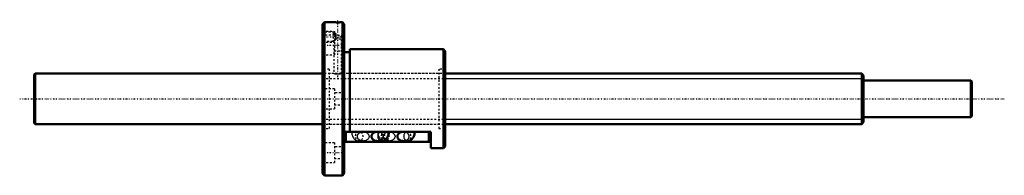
# Model space of a CAD drawing. Header units: millimetres. Extents: x -168 to 378, y -42 to 44.
import ezdxf

# ---------------------------------------------------------------- set-up
doc = ezdxf.new("R2010")
doc.units = ezdxf.units.MM
doc.linetypes.add('Center', pattern=[1.5, 0.45, -0.5, 0.05, -0.5])
doc.linetypes.add('Dashed', pattern=[2, 1, -1])
for name, color, linetype, lineweight in [('2d ConnectionPoints', 7, 'Continuous', 50), ('AM_0', 7, 'Continuous', 50), ('AM_4', 3, 'Continuous', 25), ('AM_5', 3, 'Continuous', 25), ('AM_7', 7, 'Center', 25), ('AM_9', 6, 'Dashed', 25)]:
    doc.layers.add(name, color=color, linetype=linetype, lineweight=lineweight)

# ---------------------------------------------------------------- blocks, each defined once
blk = doc.blocks.new('1_BIF_2806_5RR_nut_0_in_BIF2806_5RRG0_520LC5A_00__4')
at = {"layer": 'AM_0'}
for p, q in [((1, 42.5), (0, 41.5)), ((0, 41.5), (0, -41.5)), ((6.27, 42.5), (1, 42.5)), ((1, 42.5), (1, -42.5)), ((11, 42.5), (10.5, 42.5)), ((12, 41.5), (11, 42.5)), ((11, 42.5), (11, -42.5)), ((12, 41.5), (12, -41.5)), ((67, 27.5), (15, 27.5)), ((15, 27.5), (15, -18.33)), ((68, 26.5), (67, 27.5)), ((67, 27.5), (67, -27.5)), ((15, 25.9), (12, 25.9)), ((68, 26.5), (68, -26.5)), ((60, -18.33), (12, -18.33)), ((12.5, -23.83), (12.5, -18.33)), ((31.57, -18.34), (30.31, -18.34)), ((45.97, -18.34), (44.71, -18.34)), ((59.5, -23.83), (59.5, -18.33)), ((60, -27.5), (60, -18.33)), ((59.5, -23.83), (12.5, -23.83)), ((30.31, -23.44), (32.56, -23.44)), ((44.71, -23.44), (46.96, -23.44)), ((67, -27.5), (68, -26.5)), ((60, -27.5), (67, -27.5)), ((0, -41.5), (1, -42.5)), ((1, -42.5), (11, -42.5)), ((11, -42.5), (12, -41.5))]:
    blk.add_line(p, q, dxfattribs=at)
for points in [[(10.52, 42.5), (10.47, 42.5), (10.19, 42.48), (9.71, 42.47), (9.09, 42.45), (8.38, 42.45), (7.68, 42.45), (7.06, 42.47), (6.59, 42.49), (6.32, 42.5), (6.27, 42.5)], [(30.31, -18.34), (30.02, -18.35), (29.74, -18.38), (29.47, -18.43), (29.2, -18.49), (28.94, -18.58), (28.69, -18.68), (28.45, -18.8), (28.23, -18.94), (28.02, -19.09), (27.83, -19.25), (27.66, -19.43), (27.5, -19.62), (27.37, -19.81), (27.27, -20.02), (27.18, -20.23), (27.12, -20.45), (27.08, -20.67), (27.07, -20.89), (27.08, -21.11), (27.12, -21.33), (27.18, -21.55), (27.27, -21.76), (27.37, -21.97), (27.5, -22.17), (27.66, -22.35), (27.83, -22.53), (28.02, -22.69), (28.23, -22.84), (28.45, -22.98), (28.69, -23.1), (28.94, -23.2), (29.2, -23.29), (29.47, -23.35), (29.74, -23.4), (30.02, -23.43), (30.31, -23.44)], [(31.58, -18.33), (31.57, -18.43), (31.56, -18.58), (31.53, -18.71), (31.5, -18.79), (31.49, -18.81)], [(32.56, -23.44), (33.02, -23.41), (33.47, -23.32), (33.9, -23.17), (34.31, -22.98), (34.7, -22.73), (35.06, -22.44), (35.39, -22.09), (35.69, -21.71), (35.96, -21.28), (36.19, -20.8), (36.38, -20.3), (36.52, -19.76), (36.62, -19.21), (36.67, -18.65), (36.68, -18.33)], [(44.71, -18.34), (44.42, -18.35), (44.14, -18.38), (43.87, -18.43), (43.6, -18.49), (43.34, -18.58), (43.09, -18.68), (42.85, -18.8), (42.63, -18.94), (42.42, -19.09), (42.23, -19.25), (42.06, -19.43), (41.9, -19.62), (41.77, -19.81), (41.67, -20.02), (41.58, -20.23), (41.52, -20.45), (41.48, -20.67), (41.47, -20.89), (41.48, -21.11), (41.52, -21.33), (41.58, -21.55), (41.67, -21.76), (41.77, -21.97), (41.9, -22.17), (42.06, -22.35), (42.23, -22.53), (42.42, -22.69), (42.63, -22.84), (42.85, -22.98), (43.09, -23.1), (43.34, -23.2), (43.6, -23.29), (43.87, -23.35), (44.14, -23.4), (44.42, -23.43), (44.71, -23.44)], [(45.98, -18.33), (45.97, -18.43), (45.96, -18.58), (45.93, -18.71), (45.9, -18.79), (45.89, -18.81)], [(46.96, -23.44), (47.42, -23.41), (47.87, -23.32), (48.3, -23.17), (48.71, -22.98), (49.1, -22.73), (49.46, -22.44), (49.79, -22.09), (50.09, -21.71), (50.36, -21.28), (50.59, -20.8), (50.78, -20.3), (50.92, -19.76), (51.02, -19.21), (51.07, -18.65), (51.08, -18.33)]]:
    blk.add_lwpolyline(points, dxfattribs=at)
at = {"layer": 'AM_4'}
for p, q in [((13.3, -23.83), (13.3, -18.33)), ((58.7, -23.83), (58.7, -18.33))]:
    blk.add_line(p, q, dxfattribs=at)
for centre in [(32.56, -20.89), (46.96, -20.89)]:
    blk.add_ellipse(centre, major_axis=(0, -2.55), ratio=0.788011, start_param=3.717609, end_param=6.283443, dxfattribs=at)
at = {"layer": 'AM_5', "linetype": 'Dashed'}
for p, q in [((0, 37.5), (6, 37.5)), ((6, 31.5), (6, 37.5)), ((7, 36.96), (6, 37.5)), ((0, 31.5), (6, 31.5)), ((6.27, 31.65), (6, 31.5))]:
    blk.add_line(p, q, dxfattribs=at)
at = {"layer": 'AM_7'}
for p, q in [((8.4, 12.05), (8.4, 43.95)), ((-0.48, 34.5), (10.08, 34.5)), ((-0.6, 29.88), (12.6, 29.88)), ((-0.6, -29.88), (12.6, -29.88))]:
    blk.add_line(p, q, dxfattribs=at)
at = {"layer": 'AM_9'}
for p, q in [((6.27, 42.5), (6.27, 42.3)), ((6.27, 42.3), (10.52, 42.3)), ((10.52, 42.3), (10.52, 42.5)), ((0.54, 36.96), (0, 37.5)), ((6.5, 35.38), (0, 35.38)), ((6.29, 36.96), (0.54, 36.96)), ((0.54, 36.96), (0.54, 32.04)), ((6.27, 36.96), (6.27, 35.3)), ((6.27, 35.3), (10.52, 35.3)), ((6.5, 35.38), (6.5, 24.38)), ((12, 33.18), (6.5, 33.18)), ((7, 36.37), (7, 32.63)), ((10.52, 14), (10.52, 35.3)), ((0, 31.5), (0.54, 32.04)), ((0.54, 32.04), (6.29, 32.04)), ((6.27, 32.05), (6.27, 14)), ((0, 24.38), (6.5, 24.38)), ((6.5, 26.58), (12, 26.58)), ((3.6, 16.5), (0, 16.5)), ((3.6, 16.5), (3.6, -16.5)), ((64.4, 16.5), (64.4, -16.5)), ((68, 16.5), (64.4, 16.5)), ((6.27, 14), (3.6, 14)), ((64.4, 14), (10.5, 14)), ((6.5, 5.5), (0, 5.5)), ((6.5, 5.5), (6.5, -5.5)), ((12, 3.3), (6.5, 3.3)), ((6.5, -3.3), (12, -3.3)), ((0, -5.5), (6.5, -5.5)), ((3.6, -14), (64.4, -14)), ((0, -16.5), (3.6, -16.5)), ((21.02, -18.54), (19.46, -18.54)), ((22.49, -18.34), (20.24, -18.34)), ((32.56, -18.34), (31.57, -18.34)), ((31.78, -18.54), (33.34, -18.54)), ((35.42, -18.54), (33.86, -18.54)), ((36.89, -18.34), (34.64, -18.34)), ((46.96, -18.34), (45.97, -18.34)), ((46.18, -18.54), (47.74, -18.54)), ((64.4, -16.5), (68, -16.5)), ((6.5, -24.38), (0, -24.38)), ((6.5, -24.38), (6.5, -35.38)), ((12, -26.58), (6.5, -26.58)), ((20.24, -23.44), (22.49, -23.44)), ((34.64, -23.44), (36.89, -23.44)), ((0, -35.38), (6.5, -35.38)), ((6.5, -33.18), (12, -33.18))]:
    blk.add_line(p, q, dxfattribs=at)
for points in [[(7, 36.37), (6.76, 36.55), (6.56, 36.72), (6.34, 36.9), (6.27, 36.96)], [(7, 36.37), (7.23, 35.86), (7.43, 35.3)], [(7, 32.63), (7.23, 33.14), (7.41, 33.63), (7.52, 34.15), (7.54, 34.59), (7.49, 35.02), (7.43, 35.3)], [(6.27, 32.04), (6.28, 32.04), (6.38, 32.13), (6.6, 32.32), (7, 32.63)], [(6.27, 14), (6.39, 13.98), (6.73, 13.94), (7.26, 13.88), (7.92, 13.85), (8.63, 13.84), (9.31, 13.87), (9.89, 13.92), (10.31, 13.97), (10.51, 14), (10.52, 14)], [(16.12, -18.33), (16.12, -18.43), (16.16, -19), (16.24, -19.56), (16.37, -20.11), (16.55, -20.65), (16.79, -21.17), (17.08, -21.66), (17.38, -22.05), (17.71, -22.4), (18.07, -22.7), (18.45, -22.96), (18.85, -23.16), (19.32, -23.32), (19.79, -23.41), (20.24, -23.44)], [(22.49, -23.44), (22.21, -23.43), (21.93, -23.4), (21.66, -23.35), (21.39, -23.29), (21.13, -23.2), (20.88, -23.1), (20.64, -22.98), (20.41, -22.84), (20.21, -22.69), (20.01, -22.53), (19.84, -22.35), (19.69, -22.17), (19.56, -21.97), (19.45, -21.76), (19.37, -21.55), (19.31, -21.33), (19.27, -21.11), (19.26, -20.89), (19.27, -20.67), (19.31, -20.45), (19.37, -20.23), (19.45, -20.02), (19.56, -19.81), (19.69, -19.62), (19.84, -19.43), (20.01, -19.25), (20.21, -19.09), (20.41, -18.94), (20.64, -18.8), (20.88, -18.68), (21.13, -18.58), (21.39, -18.49), (21.66, -18.43), (21.93, -18.38), (22.21, -18.35), (22.49, -18.34)], [(20.98, -18.53), (21.14, -18.64), (21.25, -18.73), (21.3, -18.8), (21.31, -18.81)], [(21.29, -18.76), (21.27, -18.69), (21.24, -18.57), (21.23, -18.42), (21.22, -18.33)], [(21.31, -18.81), (21.31, -18.81), (21.29, -18.77), (21.29, -18.76)], [(22.49, -18.34), (22.78, -18.35), (23.06, -18.38), (23.33, -18.43), (23.6, -18.49), (23.86, -18.58), (24.11, -18.68), (24.35, -18.8), (24.57, -18.94), (24.78, -19.09), (24.97, -19.25), (25.14, -19.43), (25.3, -19.62), (25.43, -19.81), (25.53, -20.02), (25.62, -20.23), (25.68, -20.45), (25.72, -20.67), (25.73, -20.89)], [(25.73, -20.89), (25.72, -21.11), (25.68, -21.33), (25.62, -21.55), (25.53, -21.76), (25.43, -21.97), (25.3, -22.17), (25.14, -22.35), (24.97, -22.53), (24.78, -22.69), (24.57, -22.84), (24.35, -22.98), (24.11, -23.1), (23.86, -23.2), (23.6, -23.29), (23.33, -23.35), (23.06, -23.4), (22.78, -23.43), (22.49, -23.44)], [(33.54, -20.89), (33.53, -20.67), (33.49, -20.45), (33.43, -20.23), (33.35, -20.02), (33.24, -19.81), (33.11, -19.62), (32.96, -19.43), (32.79, -19.25), (32.59, -19.09), (32.39, -18.94), (32.16, -18.8), (31.92, -18.68), (31.67, -18.58), (31.41, -18.49), (31.14, -18.43), (30.87, -18.38), (30.59, -18.35), (30.31, -18.34)], [(30.31, -23.44), (30.59, -23.43), (30.87, -23.4), (31.14, -23.35), (31.41, -23.29), (31.67, -23.2), (31.92, -23.1), (32.16, -22.98), (32.39, -22.84), (32.59, -22.69), (32.79, -22.53), (32.96, -22.35), (33.11, -22.17), (33.24, -21.97), (33.35, -21.76), (33.43, -21.55), (33.49, -21.33), (33.53, -21.11), (33.54, -20.89)], [(30.52, -18.33), (30.52, -18.43), (30.56, -19), (30.64, -19.56), (30.77, -20.11), (30.95, -20.65), (31.19, -21.17), (31.48, -21.66), (31.78, -22.05), (32.11, -22.4), (32.47, -22.7), (32.85, -22.96), (33.25, -23.16), (33.6, -23.28)], [(31.49, -18.81), (31.49, -18.81), (31.52, -18.78), (31.52, -18.77)], [(31.52, -18.77), (31.59, -18.69), (31.74, -18.58), (31.81, -18.53)], [(36.89, -23.44), (36.61, -23.43), (36.33, -23.4), (36.06, -23.35), (35.79, -23.29), (35.53, -23.2), (35.28, -23.1), (35.04, -22.98), (34.81, -22.84), (34.61, -22.69), (34.41, -22.53), (34.24, -22.35), (34.09, -22.17), (33.96, -21.97), (33.85, -21.76), (33.77, -21.55), (33.71, -21.33), (33.67, -21.11), (33.66, -20.89), (33.67, -20.67), (33.71, -20.45), (33.77, -20.23), (33.85, -20.02), (33.96, -19.81), (34.09, -19.62), (34.24, -19.43), (34.41, -19.25), (34.61, -19.09), (34.81, -18.94), (35.04, -18.8), (35.28, -18.68), (35.53, -18.58), (35.79, -18.49), (36.06, -18.43), (36.33, -18.38), (36.61, -18.35), (36.89, -18.34)], [(35.38, -18.53), (35.54, -18.64), (35.65, -18.73), (35.7, -18.8), (35.71, -18.81)], [(35.69, -18.76), (35.67, -18.69), (35.64, -18.57), (35.63, -18.42), (35.62, -18.33)], [(35.71, -18.81), (35.71, -18.81), (35.69, -18.77), (35.69, -18.76)], [(36.89, -18.34), (37.18, -18.35), (37.46, -18.38), (37.73, -18.43), (38, -18.49), (38.26, -18.58), (38.51, -18.68), (38.75, -18.8), (38.97, -18.94), (39.18, -19.09), (39.37, -19.25), (39.54, -19.43), (39.7, -19.62), (39.83, -19.81), (39.93, -20.02), (40.02, -20.23), (40.08, -20.45), (40.12, -20.67), (40.13, -20.89)], [(40.13, -20.89), (40.12, -21.11), (40.08, -21.33), (40.02, -21.55), (39.93, -21.76), (39.83, -21.97), (39.7, -22.17), (39.54, -22.35), (39.37, -22.53), (39.18, -22.69), (38.97, -22.84), (38.75, -22.98), (38.51, -23.1), (38.26, -23.2), (38, -23.29), (37.73, -23.35), (37.46, -23.4), (37.18, -23.43), (36.89, -23.44)], [(47.94, -20.89), (47.93, -20.67), (47.89, -20.45), (47.83, -20.23), (47.75, -20.02), (47.64, -19.81), (47.51, -19.62), (47.36, -19.43), (47.19, -19.25), (46.99, -19.09), (46.79, -18.94), (46.56, -18.8), (46.32, -18.68), (46.07, -18.58), (45.81, -18.49), (45.54, -18.43), (45.27, -18.38), (44.99, -18.35), (44.71, -18.34)], [(44.71, -23.44), (44.99, -23.43), (45.27, -23.4), (45.54, -23.35), (45.81, -23.29), (46.07, -23.2), (46.32, -23.1), (46.56, -22.98), (46.79, -22.84), (46.99, -22.69), (47.19, -22.53), (47.36, -22.35), (47.51, -22.17), (47.64, -21.97), (47.75, -21.76), (47.83, -21.55), (47.89, -21.33), (47.93, -21.11), (47.94, -20.89)], [(45.89, -18.81), (45.89, -18.81), (45.92, -18.78), (45.92, -18.77)], [(45.92, -18.77), (45.99, -18.69), (46.14, -18.58), (46.21, -18.53)], [(33.6, -23.28), (33.72, -23.32), (34.19, -23.41), (34.64, -23.44)]]:
    blk.add_lwpolyline(points, dxfattribs=at)
for centre in [(20.24, -20.89), (34.64, -20.89)]:
    blk.add_ellipse(centre, major_axis=(0, -2.55), ratio=0.788011, dxfattribs=at)
for centre, major_axis, ratio, start_param, end_param in [((19.46, -18.34), (0, 0.2), 0.615661, 1.520775, 3.141593), ((21.02, -18.34), (0, 0.2), 0.615661, 1.520775, 3.141593), ((32.56, -20.89), (0, -2.55), 0.788011, 0.000258, 3.717609), ((31.78, -18.34), (0, -0.2), 0.615661, 0, 1.620817), ((33.34, -18.34), (0, -0.2), 0.615661, 6.283185, 7.904002), ((33.86, -18.34), (0, 0.2), 0.615661, 1.520775, 3.141593), ((35.42, -18.34), (0, 0.2), 0.615661, 1.520775, 3.141593), ((46.96, -20.89), (0, -2.55), 0.788011, 0.000258, 3.717609), ((46.18, -18.34), (0, -0.2), 0.615661, 0, 1.620817), ((47.74, -18.34), (0, -0.2), 0.615661, 6.283185, 7.904002)]:
    blk.add_ellipse(centre, major_axis=major_axis, ratio=ratio, start_param=start_param, end_param=end_param, dxfattribs=at)
blk = doc.blocks.new('2_BIF28065RRG0520LC5C7A0_0_in_BIF2806_5RRG0_520LC5A_00__4')
at = {"layer": 'AM_0'}
for p, q in [((-159.5, 14), (-160, 13.5)), ((-160, 13.5), (-160, -13.5)), ((-159.5, 14), (-159.5, -14)), ((0, 14), (-159.5, 14)), ((299, 14), (68, 14)), ((299, 14), (299, -14)), ((300, 13), (299, 14)), ((300, 13), (300, -13)), ((359.5, 10.15), (300, 10.15)), ((360, 9.65), (359.5, 10.15)), ((359.5, 10.15), (359.5, -10.15)), ((360, 9.65), (360, -9.65)), ((300, -10.15), (359.5, -10.15)), ((359.5, -10.15), (360, -9.65)), ((-160, -13.5), (-159.5, -14)), ((-159.5, -14), (0, -14)), ((68, -14), (299, -14)), ((299, -14), (300, -13))]:
    blk.add_line(p, q, dxfattribs=at)
at = {"layer": 'AM_5', "linetype": 'Dashed'}
for p, q in [((0, 11.25), (68, 11.25)), ((0, -11.25), (68, -11.25))]:
    blk.add_line(p, q, dxfattribs=at)
at = {"layer": 'AM_5'}
for p, q in [((68, 11.25), (300, 11.25)), ((68, -11.25), (300, -11.25))]:
    blk.add_line(p, q, dxfattribs=at)
at = {"layer": 'AM_7'}
blk.add_line((-168, 0), (378, 0), dxfattribs=at)
at = {"layer": 'AM_9'}
for p, q in [((68, 14), (0, 14)), ((0, -14), (68, -14))]:
    blk.add_line(p, q, dxfattribs=at)

msp = doc.modelspace()

# ---------------------------------------------------------------- linework, layer by layer
at = {"layer": '2d ConnectionPoints'}
msp.add_point((0, 0), dxfattribs=at)
msp.add_point((0, 0), dxfattribs=at)

# ---------------------------------------------------------------- block references
for name in ['1_BIF_2806_5RR_nut_0_in_BIF2806_5RRG0_520LC5A_00__4', '2_BIF28065RRG0520LC5C7A0_0_in_BIF2806_5RRG0_520LC5A_00__4']:
    msp.add_blockref(name, (0, 0))

doc.saveas('drawing.dxf')
